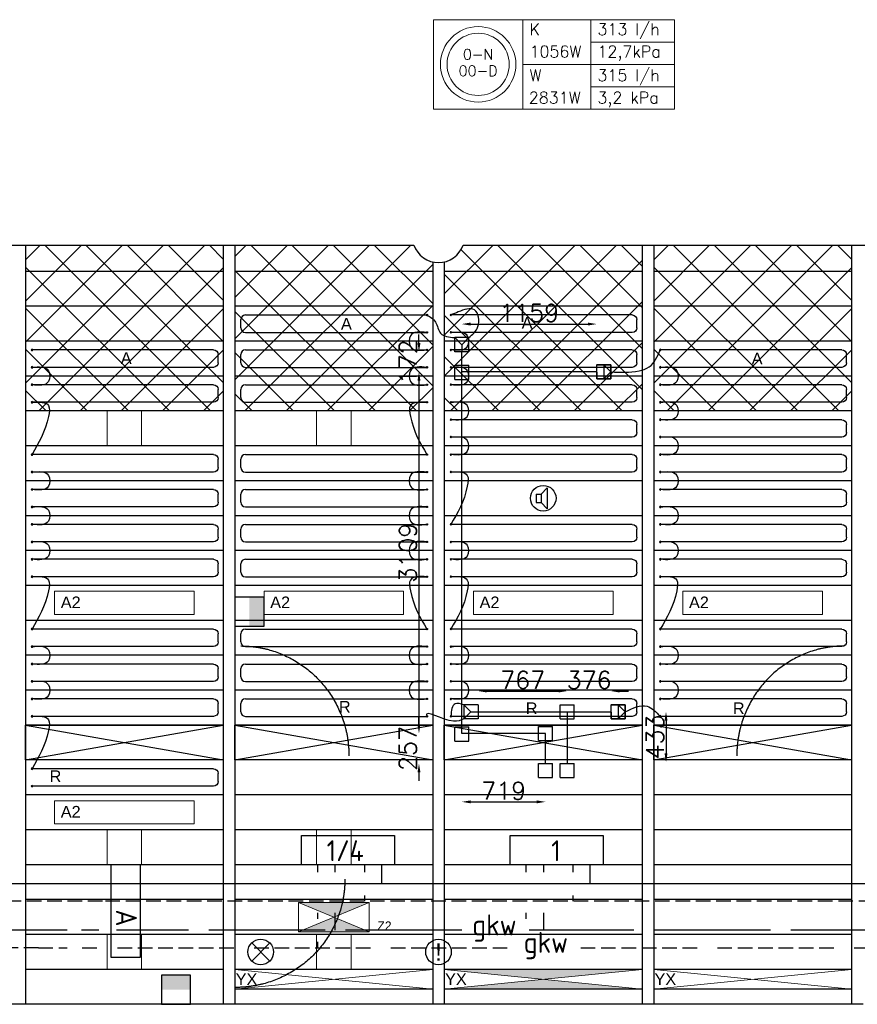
# Model space of a CAD drawing. Extents: x 7383 to 741080, y -570072 to -203000.
# Tile 34 of 45: x 533494 to 540694, y -250480 to -242017. Entities that reach past the tile are written whole.
import ezdxf
from ezdxf.enums import TextEntityAlignment as Align

# ---------------------------------------------------------------- set-up
doc = ezdxf.new("R2010")
doc.units = 0
doc.header["$LTSCALE"] = 25
for name, pattern in [('2322105', [47, 40, -7]), ('2322106', [47, 5, -2, 5, -2, 5, -2, 5, -2, 5, -2, 5, -7]), ('2322107', [2000, 1000, 1000]), ('2322108', [7, 5, -2]), ('HIDDEN', [0.375, 0.25, -0.125])]:
    doc.linetypes.add(name, pattern=pattern)
doc.layers.get('0').update_dxf_attribs({"linetype": 'CONTINUOUS'})
doc.layers.get('DEFPOINTS').update_dxf_attribs({"linetype": 'CONTINUOUS'})
for name, color, linetype in [('000Vermogens2', 7, 'CONTINUOUS'), ('60', 7, 'CONTINUOUS'), ('KP-bandraster', 5, 'CONTINUOUS'), ('KP-koppelingen', 6, 'CONTINUOUS'), ('KP-leidingen(aanvoer)', 5, 'CONTINUOUS'), ('KP-leidingen(retour)', 1, 'CONTINUOUS'), ('KP-Lucht aanvoer', 6, 'CONTINUOUS'), ('KP-maatvoering', 7, 'CONTINUOUS'), ('KP-Melders', 3, 'CONTINUOUS'), ('KP-Onderlegger CV  GKW', 3, 'CONTINUOUS'), ('KP-Oppervlak', 3, 'CONTINUOUS'), ('KP-panelen', 1, 'CONTINUOUS'), ('KP-registers', 4, 'CONTINUOUS'), ('KP-slangen', 7, 'CONTINUOUS'), ('KP-tekst', 7, 'CONTINUOUS'), ('SYM-W', 7, 'CONTINUOUS'), ('Thermostaat', 160, 'CONTINUOUS'), ('WL5501--', 130, 'CONTINUOUS'), ('WL5501--_GKW-A', 4, 'CONTINUOUS'), ('WL5502--', 130, 'CONTINUOUS'), ('WL5502--_GKW-R', 4, 'HIDDEN'), ('WL561---_AANVOER', 10, 'CONTINUOUS'), ('WL561---_RETOUR', 10, 'CONTINUOUS')]:
    doc.layers.add(name, color=color, linetype=linetype)
for name, color, linetype, lineweight in [('KP-Aluminium', 8, 'CONTINUOUS', 18), ('KP-Lucht retour', 3, 'CONTINUOUS', 18), ('KP-Verlichting', 2, 'CONTINUOUS', 18)]:
    doc.layers.add(name, color=color, linetype=linetype, lineweight=lineweight)
doc.styles.add('arial', font='ARIAL.TTF')
doc.styles.add('BURO-018', font='ISO96.shx', dxfattribs={"height": 90})
doc.styles.add('ISO', font='ISO.SHX')
doc.styles.add('VERWOL-1', font='ROMANS.SHX')
doc.dimstyles.new('MARTIN', dxfattribs={"dimscale": 0, "dimtxt": 50, "dimasz": 75, "dimexe": 4, "dimexo": 4, "dimgap": 20, "dimtad": 1, "dimdec": 0, "dimrnd": 0.01, "dimzin": 1, "dimdsep": 46, "dimtxsty": 'VERWOL-1', "dimcen": -25, "dimdle": 1, "dimclrd": 7, "dimclre": 2, "dimclrt": 7, "dimadec": 0, "dimazin": 0, "dimtfac": 1, "dimtdec": 0, "dimtix": 1, "dimtofl": 0, "dimtmove": 0, "dimatfit": 3, "dimldrblk": 'OBLIQUE', "dimfxl": 0, "dimtvp": 33.333333, "dimtolj": 1, "dimtzin": 1, "dimarcsym": 0})

# ---------------------------------------------------------------- blocks, each defined once
blk = doc.blocks.new('SW30485012')
at = {"color": 0, "linetype": 'Continuous'}
for p, q in [((-2.5, 2.5), (-2.5, -2.5)), ((2.5, 2.5), (-2.5, 2.5)), ((2.5, -2.5), (2.5, 2.5)), ((-2.5, -2.5), (2.5, -2.5))]:
    blk.add_line(p, q, dxfattribs=at)
blk.add_solid([(-2.5, 0), (2.5, 0), (-2.5, -2.5), (2.5, -2.5)], dxfattribs=at)
at = {"color": 0, "linetype": 'Continuous', "style": 'BURO-018', "flags": 1}
blk.add_attdef('W_ID', (0, 0), '', height=1.8, dxfattribs=at)
blk = doc.blocks.new('A$C2E2C4AEC')
at = {"layer": '60', "color": 2, "linetype": 'Continuous'}
blk.add_lwpolyline([(11835.9, -5396.9), (11835.9, -6196.9), (11585.9, -6196.9), (11585.9, -5396.9)], close=True, dxfattribs=at)
at = {"layer": 'SYM-W', "color": 2, "linetype": 'Continuous'}
for points in [[(14023, -5400), (13223, -5400), (13223, -5150), (14023, -5150)], [(15815.3, -5400), (15015.3, -5400), (15015.3, -5150), (15815.3, -5150)]]:
    blk.add_lwpolyline(points, close=True, dxfattribs=at)
at = {"layer": 'WL5501--', "linetype": '2322105'}
for p, q in [((13512.5, -5464), (13512.5, -5400)), ((15304.8, -5464), (15304.8, -5400)), ((13512.5, -5964), (13512.5, -5814)), ((15304.8, -5964), (15304.8, -5814)), ((11209, -5964), (10977.2, -5964)), ((11479.6, -5964), (11331.4, -5964)), ((14600.6, -5964), (11630.9, -5964)), ((18429.5, -5964), (15180.6, -5964))]:
    blk.add_line(p, q, dxfattribs=at)
at = {"layer": 'WL5502--', "linetype": '2322106'}
for p, q in [((13362.5, -5464), (13362.5, -5400)), ((15154.8, -5464), (15154.8, -5400)), ((13362.5, -5864), (13362.5, -5814)), ((15154.8, -5864), (15154.8, -5814)), ((13362.5, -6114), (13362.5, -6064)), ((15154.8, -6114), (15154.8, -6064)), ((10961.1, -6114), (11209, -6114)), ((11337.9, -6114), (11473.1, -6114)), ((11640.6, -6114), (15042.7, -6114)), ((15622.7, -6114), (18900.1, -6114))]:
    blk.add_line(p, q, dxfattribs=at)
at = {"layer": 'WL561---_AANVOER', "linetype": '2322107'}
for p, q in [((13912.5, -5564), (13912.5, -5400)), ((15704.8, -5564), (15704.8, -5400)), ((17700.3, -5564), (11263.2, -5564)), ((28986.9, -5564), (17606.4, -5564))]:
    blk.add_line(p, q, dxfattribs=at)
at = {"layer": 'WL561---_RETOUR', "linetype": '2322108'}
for p, q in [((13762.5, -5400), (13762.5, -5464)), ((15554.8, -5400), (15554.8, -5464)), ((13762.5, -5664), (13762.5, -5714)), ((15554.8, -5664), (15554.8, -5714)), ((28986.9, -5714), (11511.6, -5714))]:
    blk.add_line(p, q, dxfattribs=at)
at = {"layer": 'Thermostaat', "xscale": 50, "yscale": 50, "zscale": 50}
for p, rotation in [((12775.1, -3225), 89.99999999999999), ((12143.7, -6475), 180)]:
    blk.add_blockref('SW30485012', p, dxfattribs=dict(at, rotation=rotation))
at = {"layer": '60', "color": 1, "linetype": 'Continuous', "style": 'ISO'}
for s, p in [('1/4', (13439, -5369.7)), ('1', (15368.9, -5369.7))]:
    blk.add_text(s, height=180, dxfattribs=at).set_placement(p)
at = {"layer": 'WL5501--_GKW-A', "color": 7, "linetype": 'Continuous', "style": 'ISO'}
blk.add_text('A', height=180, rotation=270, dxfattribs=at).set_placement((11627.5, -5784.9))
at = {"layer": 'WL5501--_GKW-A', "color": 1, "style": 'ISO'}
blk.add_text('gkw', height=180, dxfattribs=at).set_placement((14690.6, -6007.8))
at = {"layer": 'WL5502--_GKW-R', "color": 1, "style": 'ISO'}
blk.add_text('gkw', height=180, dxfattribs=at).set_placement((15132.7, -6157.8))
blk = doc.blocks.new('Register A')
at = {"layer": 'KP-registers', "linetype": 'Continuous'}
for p, q in [((50, 115), (50, 185)), ((90, 225), (1644, 225)), ((90, 75), (1644, 75))]:
    blk.add_line(p, q, dxfattribs=at)
for centre in [(1650, 225), (1650, 75)]:
    blk.add_circle(centre, 6, dxfattribs=at)
for centre, start, end in [((90, 185), 90, 180), ((90, 115), 180, 270)]:
    blk.add_arc(centre, 40, start, end, dxfattribs=at)
blk = doc.blocks.new('*D1768')
at = {"layer": 'DEFPOINTS', "color": 0, "linetype": 'Continuous', "transparency": 16777216}
for p in [(537294.4, -244871.4), (536926.2, -245043.8), (537294.4, -245043.8)]:
    blk.add_point(p, dxfattribs=at)
at = {"layer": 'KP-maatvoering', "color": 7, "linetype": 'Continuous', "lineweight": -2, "transparency": 16777216}
for p, q in [((536926.2, -244796.4), (536926.2, -244721.4)), ((536926.2, -245118.8), (536926.2, -245193.8))]:
    blk.add_line(p, q, dxfattribs=at)
at = {"layer": 'KP-maatvoering', "color": 7, "linetype": 'Continuous', "transparency": 16777216}
for points in [[(536913.7, -244796.4), (536938.7, -244796.4), (536926.2, -244871.4)], [(536913.7, -245118.8), (536938.7, -245118.8), (536926.2, -245043.8)]]:
    blk.add_solid(points, dxfattribs=at)
at = {"layer": 'KP-maatvoering', "color": 7, "linetype": 'Continuous', "transparency": 16777216, "insert": (536831.2, -244957.6), "char_height": 150, "attachment_point": 5, "rotation": 90, "style": 'VERWOL-1'}
blk.add_mtext('\\A1;172', dxfattribs=at)
blk = doc.blocks.new('_OBLIQUE')
at = {"color": 0, "linetype": 'ByBlock'}
blk.add_line((-0.5, -0.5), (0.5, 0.5), dxfattribs=at)
blk = doc.blocks.new('*D1769')
at = {"layer": 'DEFPOINTS', "color": 0, "linetype": 'Continuous', "transparency": 16777216}
for p in [(537294.4, -245043.8), (536926.2, -248152.9), (537294.4, -248152.9)]:
    blk.add_point(p, dxfattribs=at)
at = {"layer": 'KP-maatvoering', "color": 7, "linetype": 'Continuous', "lineweight": -2, "transparency": 16777216}
blk.add_line((536926.2, -245118.8), (536926.2, -248077.9), dxfattribs=at)
at = {"layer": 'KP-maatvoering', "color": 7, "linetype": 'Continuous', "transparency": 16777216}
for points in [[(536913.7, -245118.8), (536938.7, -245118.8), (536926.2, -245043.8)], [(536913.7, -248077.9), (536938.7, -248077.9), (536926.2, -248152.9)]]:
    blk.add_solid(points, dxfattribs=at)
at = {"layer": 'KP-maatvoering', "color": 7, "linetype": 'Continuous', "transparency": 16777216, "insert": (536831.2, -246598.3), "char_height": 150, "attachment_point": 5, "rotation": 90, "style": 'VERWOL-1'}
blk.add_mtext('\\A1;3109', dxfattribs=at)
blk = doc.blocks.new('*D1770')
at = {"layer": 'DEFPOINTS', "color": 0, "linetype": 'Continuous', "transparency": 16777216}
for p in [(538013.6, -248152.9), (536926.2, -248409.7), (538013.6, -248409.7)]:
    blk.add_point(p, dxfattribs=at)
at = {"layer": 'KP-maatvoering', "color": 7, "linetype": 'Continuous', "lineweight": -2, "transparency": 16777216}
for p, q in [((536926.2, -248077.9), (536926.2, -248002.9)), ((536926.2, -248484.7), (536926.2, -248559.7))]:
    blk.add_line(p, q, dxfattribs=at)
at = {"layer": 'KP-maatvoering', "color": 7, "linetype": 'Continuous', "transparency": 16777216}
for points in [[(536913.7, -248077.9), (536938.7, -248077.9), (536926.2, -248152.9)], [(536913.7, -248484.7), (536938.7, -248484.7), (536926.2, -248409.7)]]:
    blk.add_solid(points, dxfattribs=at)
at = {"layer": 'KP-maatvoering', "color": 7, "linetype": 'Continuous', "transparency": 16777216, "insert": (536831.2, -248281.3), "char_height": 150, "attachment_point": 5, "rotation": 90, "style": 'VERWOL-1'}
blk.add_mtext('\\A1;257', dxfattribs=at)
blk = doc.blocks.new('*D1771')
at = {"layer": 'DEFPOINTS', "color": 0, "linetype": 'Continuous', "transparency": 16777216}
for p in [(538453.8, -244633), (537294.4, -245043.8), (538453.8, -245043.8)]:
    blk.add_point(p, dxfattribs=at)
at = {"layer": 'KP-maatvoering', "color": 7, "linetype": 'Continuous', "lineweight": -2, "transparency": 16777216}
blk.add_line((537369.4, -244633), (538378.8, -244633), dxfattribs=at)
at = {"layer": 'KP-maatvoering', "color": 7, "linetype": 'Continuous', "transparency": 16777216}
for points in [[(537369.4, -244620.5), (537369.4, -244645.5), (537294.4, -244633)], [(538378.8, -244620.5), (538378.8, -244645.5), (538453.8, -244633)]]:
    blk.add_solid(points, dxfattribs=at)
at = {"layer": 'KP-maatvoering', "color": 7, "linetype": 'Continuous', "transparency": 16777216, "insert": (537874.1, -244538), "char_height": 150, "attachment_point": 5, "style": 'VERWOL-1'}
blk.add_mtext('\\A1;1159', dxfattribs=at)
blk = doc.blocks.new('*D1772')
at = {"layer": 'DEFPOINTS', "color": 0, "linetype": 'Continuous', "transparency": 16777216}
for p in [(537294.4, -248152.9), (538013.6, -248152.9), (538013.6, -248739.9)]:
    blk.add_point(p, dxfattribs=at)
at = {"layer": 'KP-maatvoering', "color": 7, "linetype": 'Continuous', "lineweight": -2, "transparency": 16777216}
blk.add_line((537369.4, -248739.9), (537938.6, -248739.9), dxfattribs=at)
at = {"layer": 'KP-maatvoering', "color": 7, "linetype": 'Continuous', "transparency": 16777216}
for points in [[(537369.4, -248727.4), (537369.4, -248752.4), (537294.4, -248739.9)], [(537938.6, -248727.4), (537938.6, -248752.4), (538013.6, -248739.9)]]:
    blk.add_solid(points, dxfattribs=at)
at = {"layer": 'KP-maatvoering', "color": 7, "linetype": 'Continuous', "transparency": 16777216, "insert": (537654, -248644.9), "char_height": 150, "attachment_point": 5, "style": 'VERWOL-1'}
blk.add_mtext('\\A1;719', dxfattribs=at)
blk = doc.blocks.new('*D1773')
at = {"layer": 'DEFPOINTS', "color": 0, "linetype": 'Continuous', "transparency": 16777216}
for p in [(538200.8, -247787.3), (537434.2, -247965.7), (538200.8, -247965.7)]:
    blk.add_point(p, dxfattribs=at)
at = {"layer": 'KP-maatvoering', "color": 7, "linetype": 'Continuous', "lineweight": -2, "transparency": 16777216}
blk.add_line((537509.2, -247787.3), (538125.8, -247787.3), dxfattribs=at)
at = {"layer": 'KP-maatvoering', "color": 7, "linetype": 'Continuous', "transparency": 16777216}
for points in [[(537509.2, -247774.8), (537509.2, -247799.8), (537434.2, -247787.3)], [(538125.8, -247774.8), (538125.8, -247799.8), (538200.8, -247787.3)]]:
    blk.add_solid(points, dxfattribs=at)
at = {"layer": 'KP-maatvoering', "color": 7, "linetype": 'Continuous', "transparency": 16777216, "insert": (537817.5, -247692.3), "char_height": 150, "attachment_point": 5, "style": 'VERWOL-1'}
blk.add_mtext('\\A1;767', dxfattribs=at)
blk = doc.blocks.new('*D1774')
at = {"layer": 'DEFPOINTS', "color": 0, "linetype": 'Continuous', "transparency": 16777216}
for p in [(538577, -247787.3), (538200.8, -247965.7), (538577, -247965.7)]:
    blk.add_point(p, dxfattribs=at)
at = {"layer": 'KP-maatvoering', "color": 7, "linetype": 'Continuous', "lineweight": -2, "transparency": 16777216}
for p, q in [((538125.8, -247787.3), (538050.8, -247787.3)), ((538652, -247787.3), (538727, -247787.3))]:
    blk.add_line(p, q, dxfattribs=at)
at = {"layer": 'KP-maatvoering', "color": 7, "linetype": 'Continuous', "transparency": 16777216}
for points in [[(538125.8, -247774.8), (538125.8, -247799.8), (538200.8, -247787.3)], [(538652, -247774.8), (538652, -247799.8), (538577, -247787.3)]]:
    blk.add_solid(points, dxfattribs=at)
at = {"layer": 'KP-maatvoering', "color": 7, "linetype": 'Continuous', "transparency": 16777216, "insert": (538388.9, -247692.3), "char_height": 150, "attachment_point": 5, "style": 'VERWOL-1'}
blk.add_mtext('\\A1;376', dxfattribs=at)
blk = doc.blocks.new('*D1775')
at = {"layer": 'DEFPOINTS', "color": 0, "linetype": 'Continuous', "transparency": 16777216}
for p in [(538200.8, -247965.7), (538200.8, -248398.7), (539049.7, -248398.7)]:
    blk.add_point(p, dxfattribs=at)
at = {"layer": 'KP-maatvoering', "color": 7, "linetype": 'Continuous', "lineweight": -2, "transparency": 16777216}
blk.add_line((539049.7, -248040.7), (539049.7, -248323.7), dxfattribs=at)
at = {"layer": 'KP-maatvoering', "color": 7, "linetype": 'Continuous', "transparency": 16777216}
for points in [[(539037.2, -248040.7), (539062.2, -248040.7), (539049.7, -247965.7)], [(539037.2, -248323.7), (539062.2, -248323.7), (539049.7, -248398.7)]]:
    blk.add_solid(points, dxfattribs=at)
at = {"layer": 'KP-maatvoering', "color": 7, "linetype": 'Continuous', "transparency": 16777216, "insert": (538954.7, -248182.2), "char_height": 150, "attachment_point": 5, "rotation": 90, "style": 'VERWOL-1'}
blk.add_mtext('\\A1;433', dxfattribs=at)

msp = doc.modelspace()

# ---------------------------------------------------------------- hatches: boundary and pattern name
at = {"layer": 'KP-Aluminium', "linetype": 'Continuous'}
h = msp.add_hatch(dxfattribs=at)
h.set_pattern_fill('ANSI37', color=256, scale=2000)
h.set_pattern_definition([(45, (26871.48, 12214.05), (-176.7767, 176.7767), []), (135, (26871.48, 12214.05), (-176.7767, -176.7767), [])])
h.paths.add_polyline_path([(535244.2, -245080), (533544.2, -245080), (533544.2, -245380), (535244.2, -245380)])
h.paths.add_polyline_path([(535244.2, -244780), (533544.2, -244780), (533544.2, -245080), (535244.2, -245080)])
h.paths.add_polyline_path([(535244.2, -244480), (533544.2, -244480), (533544.2, -244780), (535244.2, -244780)])
h.paths.add_polyline_path([(535244.2, -244180), (533544.2, -244180), (533544.2, -244480), (535244.2, -244480)])
h.paths.add_polyline_path([(535244.2, -243955), (533544.2, -243955), (533544.2, -244180), (535244.2, -244180)])
h = msp.add_hatch(dxfattribs=at)
h.set_pattern_fill('ANSI37', color=256, scale=2000)
h.set_pattern_definition([(45, (86271.48, 12214.1), (-176.7767, 176.7767), []), (135, (86271.48, 12214.1), (-176.7767, -176.7767), [])])
h.paths.add_polyline_path([(537044.2, -245080), (535344.2, -245080), (535344.2, -245380), (537044.2, -245380)])
h.paths.add_polyline_path([(537044.2, -244780), (535344.2, -244780), (535344.2, -245080), (537044.2, -245080)])
h.paths.add_polyline_path([(537044.2, -244480), (535344.2, -244480), (535344.2, -244780), (537044.2, -244780)])
h.paths.add_polyline_path([(537044.2, -244180), (535344.2, -244180), (535344.2, -244480), (537044.2, -244480)])
h.paths.add_polyline_path([(536882.1, -243955), (535344.2, -243955), (535344.2, -244180), (537044.2, -244180), (537044.2, -244099.3, -0.257171)])
h.paths.add_polyline_path([(538844.2, -245080), (537144.2, -245080), (537144.2, -245380), (538844.2, -245380)])
h.paths.add_polyline_path([(538844.2, -244780), (537144.2, -244780), (537144.2, -245080), (538844.2, -245080)])
h.paths.add_polyline_path([(538844.2, -244480), (537144.2, -244480), (537144.2, -244780), (538844.2, -244780)])
h.paths.add_polyline_path([(538844.2, -244180), (537144.2, -244180), (537144.2, -244480), (538844.2, -244480)])
h.paths.add_polyline_path([(538844.2, -243955), (537306.4, -243955, -0.257171), (537144.2, -244099.3), (537144.2, -244180), (538844.2, -244180)])
h = msp.add_hatch(dxfattribs=at)
h.set_pattern_fill('ANSI37', color=256, scale=2000)
h.set_pattern_definition([(45, (32271.48, 12214.05), (-176.7767, 176.7767), []), (135, (32271.48, 12214.05), (-176.7767, -176.7767), [])])
h.paths.add_polyline_path([(540644.2, -245080), (538944.2, -245080), (538944.2, -245380), (540644.2, -245380)])
h.paths.add_polyline_path([(540644.2, -244780), (538944.2, -244780), (538944.2, -245080), (540644.2, -245080)])
h.paths.add_polyline_path([(540644.2, -244480), (538944.2, -244480), (538944.2, -244780), (540644.2, -244780)])
h.paths.add_polyline_path([(540644.2, -244180), (538944.2, -244180), (538944.2, -244480), (540644.2, -244480)])
h.paths.add_polyline_path([(540644.2, -243955), (538944.2, -243955), (538944.2, -244180), (540644.2, -244180)])
at = {"layer": 'KP-Verlichting', "linetype": 'Continuous'}
h = msp.add_hatch(color=256, dxfattribs=at)
h.paths.add_polyline_path([(535889.5, -249604.3), (536194.2, -249730), (536498.9, -249604.3)])
h.paths.add_polyline_path([(536498.9, -249855.7), (536194.2, -249730), (535889.5, -249855.7)])
h = msp.add_hatch(color=256, dxfattribs=at)
h.dxf.hatch_style = 1
h.paths.add_polyline_path([(538844.2, -250180), (537144.2, -250180), (537994.2, -250265)])
h.paths.add_polyline_path([(537994.2, -250265), (537144.2, -250350), (538844.2, -250350)])
h.paths.add_polyline_path([(538538.5, -250393.4), (538984.7, -250393.4), (538984.7, -250091.8), (538538.5, -250091.8)], flags=9)
h = msp.add_hatch(color=256, dxfattribs=at)
h.dxf.hatch_style = 1
h.paths.add_polyline_path([(537994.2, -250265), (537144.2, -250350), (538844.2, -250350)])
h.paths.add_polyline_path([(538844.2, -250180), (537144.2, -250180), (537994.2, -250265)])
h.paths.add_polyline_path([(538538.5, -250393.4), (538984.7, -250393.4), (538984.7, -250091.8), (538538.5, -250091.8)], flags=9)
h = msp.add_hatch(color=256, dxfattribs=at)
h.dxf.hatch_style = 1
h.paths.add_polyline_path([(537144.2, -250180), (537994.2, -250265), (538844.2, -250180)])
h.paths.add_polyline_path([(538844.2, -250350), (537994.2, -250265), (537144.2, -250350)])

# ---------------------------------------------------------------- linework, layer by layer
at = {"layer": '', "linetype": 'ByBlock'}
for points in [[(535394.3, -247400.1), (535643.5, -247400.1), (536075.1, -247653.3), (536324.3, -248091.9), (536324.3, -248345.1)], [(535394.3, -247400.1), (535643.5, -247400.1), (536075.1, -247653.3), (536324.3, -248091.9), (536324.3, -248345.1)], [(540588.3, -247400.1), (540339.1, -247400.1), (539907.5, -247653.3), (539658.3, -248091.9), (539658.3, -248345.1)], [(540588.3, -247400.1), (540339.1, -247400.1), (539907.5, -247653.3), (539658.3, -248091.9), (539658.3, -248345.1)], [(536289.3, -249405), (536289.3, -249654.2), (536036.1, -250085.8), (535597.5, -250335), (535344.3, -250335)], [(536289.3, -249405), (536289.3, -249654.2), (536036.1, -250085.8), (535597.5, -250335), (535344.3, -250335)]]:
    msp.add_open_spline(points, degree=2, dxfattribs=at)
at = {"layer": '000Vermogens2', "linetype": 'Continuous', "lineweight": 0}
for p, q in [((537051, -242016.8), (537051, -242784.7)), ((537051, -242016.8), (539123.9, -242016.8)), ((537818.9, -242016.8), (537818.9, -242784.7)), ((538404.2, -242400.7), (538404.2, -242016.8)), ((539123.9, -242016.8), (539123.9, -242784.7)), ((538404.2, -242208.8), (539123.9, -242208.8)), ((537818.9, -242400.7), (539123.9, -242400.7)), ((538404.2, -242400.7), (538404.2, -242784.7)), ((538404.2, -242592.7), (539123.9, -242592.7)), ((537051, -242784.7), (539123.9, -242784.7))]:
    msp.add_line(p, q, dxfattribs=at)
for radius in [324.2, 267.6]:
    msp.add_circle((537435, -242400.7), radius, dxfattribs=at)
at = {"layer": 'KP-bandraster', "linetype": 'Continuous'}
for p, q in [((533544.2, -243955), (533544.2, -250480)), ((535244.2, -243955), (535244.2, -250480)), ((535344.2, -243955), (535344.2, -250480)), ((538844.2, -243955), (538844.2, -250480)), ((538944.2, -243955), (538944.2, -250480)), ((540644.2, -243955), (540644.2, -250480)), ((537044.2, -244099.4), (537044.2, -250480)), ((537144.2, -244099.4), (537144.2, -250480))]:
    msp.add_line(p, q, dxfattribs=at)
msp.add_arc((537094.2, -243880), 225, 199.47122, 340.52776, dxfattribs=at)
at = {"layer": 'KP-koppelingen', "linetype": 'Continuous'}
for p, q in [((537233.6, -244871.4), (537233.7, -244749.7)), ((537355.3, -244749.8), (537233.7, -244749.7)), ((537233.7, -244749.7), (537294.5, -244810.6)), ((537294.5, -244810.6), (537355.3, -244749.8)), ((537355.3, -244871.4), (537355.3, -244749.8)), ((537294.5, -244810.6), (537294.4, -244871.4)), ((537355.3, -244871.4), (537233.6, -244871.4)), ((537233.6, -245108.1), (537233.6, -244986.5)), ((537233.6, -244986.5), (537355.3, -244986.5)), ((537355.2, -245108.2), (537355.3, -244986.5)), ((538453.7, -244983), (538575.4, -244982.9)), ((538453.7, -244983), (538453.8, -245104.6)), ((538575.4, -244982.9), (538453.8, -244983)), ((538453.8, -245104.6), (538453.8, -244983)), ((538514.6, -244982.9), (538514.7, -245104.5)), ((538575.4, -245043.7), (538514.6, -244982.9)), ((538575.4, -245104.6), (538575.4, -244982.9)), ((538575.4, -244982.9), (538575.5, -245104.5)), ((538514.7, -245104.5), (538575.4, -245043.7)), ((537233.6, -245108.1), (537355.2, -245108.2)), ((538453.8, -245104.6), (538575.5, -245104.5)), ((538575.4, -245104.6), (538453.8, -245104.6)), ((537312.6, -247904.7), (537312.5, -248026.4)), ((537312.5, -248026.4), (537373.4, -247965.6)), ((537434.2, -247904.8), (537312.6, -247904.7)), ((537373.4, -247965.6), (537312.6, -247904.7)), ((537373.4, -247965.6), (537434.2, -247965.7)), ((537434.2, -247904.8), (537434.1, -248026.5)), ((538140, -248026.5), (538140, -247904.8)), ((538140, -247904.8), (538261.6, -247904.8)), ((538261.6, -248026.5), (538261.6, -247904.8)), ((538576.9, -247904.8), (538698.6, -247904.7)), ((538576.9, -247904.8), (538577, -248026.5)), ((538698.6, -247904.8), (538577, -247904.8)), ((538577, -248026.5), (538577, -247904.8)), ((538637.7, -247904.8), (538637.8, -248026.4)), ((538698.6, -247965.6), (538637.7, -247904.8)), ((538637.8, -248026.4), (538698.6, -247965.6)), ((538698.6, -247904.7), (538698.7, -248026.4)), ((538698.6, -248026.5), (538698.6, -247904.8)), ((537434.1, -248026.5), (537312.5, -248026.4)), ((538140, -248026.5), (538261.6, -248026.5)), ((538577, -248026.5), (538698.7, -248026.4)), ((538698.6, -248026.5), (538577, -248026.5)), ((537233.6, -248217.2), (537233.6, -248095.6)), ((537233.6, -248095.6), (537355.3, -248095.6)), ((537355.2, -248217.2), (537355.3, -248095.6)), ((537952.8, -248213.7), (537952.8, -248092)), ((537952.8, -248092), (538074.4, -248092)), ((538074.4, -248213.7), (538074.4, -248092)), ((537233.6, -248217.2), (537355.2, -248217.2)), ((537952.8, -248213.7), (538074.4, -248213.7)), ((537952.7, -248531.3), (537952.8, -248409.7)), ((537952.8, -248409.7), (538074.4, -248409.7)), ((538074.4, -248531.3), (538074.4, -248409.7)), ((538139.9, -248531.3), (538140, -248409.7)), ((538140, -248409.7), (538261.6, -248409.7)), ((538261.6, -248531.3), (538261.6, -248409.7)), ((537952.7, -248531.3), (538074.4, -248531.3)), ((538139.9, -248531.3), (538261.6, -248531.3))]:
    msp.add_line(p, q, dxfattribs=at)
at = {"layer": 'KP-leidingen(aanvoer)', "linetype": 'Continuous'}
for p, q in [((537294.4, -248152.9), (537294.4, -244871.4)), ((538453.8, -245043.8), (537294.4, -245043.8)), ((538013.6, -248152.9), (537294.4, -248152.9)), ((538013.6, -248409.7), (538013.6, -248152.9))]:
    msp.add_line(p, q, dxfattribs=at)
at = {"layer": 'KP-leidingen(retour)', "linetype": 'Continuous'}
for p, q in [((537434.2, -247965.7), (538577, -247965.7)), ((538200.8, -247965.7), (538200.8, -248409.7))]:
    msp.add_line(p, q, dxfattribs=at)
at = {"layer": 'KP-Lucht aanvoer', "linetype": 'Continuous'}
for p, q in [((533544.2, -248080), (535244.2, -248080)), ((533544.2, -248380), (533544.2, -248080)), ((533544.2, -248080), (535244.2, -248380)), ((533544.2, -248380), (535244.2, -248080)), ((535244.2, -248080), (535244.2, -248380)), ((535344.2, -248080), (537044.2, -248080)), ((535344.2, -248380), (535344.2, -248080)), ((535344.2, -248080), (537044.2, -248380)), ((535344.2, -248380), (537044.2, -248080)), ((537044.2, -248080), (537044.2, -248380)), ((537144.2, -248080), (538844.2, -248080)), ((537144.2, -248380), (537144.2, -248080)), ((537144.2, -248080), (538844.2, -248380)), ((537144.2, -248380), (538844.2, -248080)), ((538844.2, -248080), (538844.2, -248380)), ((538944.2, -248080), (540644.2, -248080)), ((538944.2, -248380), (538944.2, -248080)), ((538944.2, -248080), (540644.2, -248380)), ((538944.2, -248380), (540644.2, -248080)), ((540644.2, -248080), (540644.2, -248380)), ((535244.2, -248380), (533544.2, -248380)), ((537044.2, -248380), (535344.2, -248380)), ((538844.2, -248380), (537144.2, -248380)), ((540644.2, -248380), (538944.2, -248380))]:
    msp.add_line(p, q, dxfattribs=at)
at = {"layer": 'KP-Lucht retour', "linetype": 'Continuous'}
for p, q in [((534246.4, -245380), (534246.1, -245680)), ((534542.3, -245380), (534246.4, -245380)), ((534542.6, -245680), (534542.3, -245380)), ((536046.4, -245380), (536046.1, -245680)), ((536342.3, -245380), (536046.4, -245380)), ((536342.6, -245680), (536342.3, -245380)), ((534246.1, -245680), (534474.1, -245680)), ((534474.1, -245680), (534542.6, -245680)), ((536046.1, -245680), (536274.1, -245680)), ((536274.1, -245680), (536342.6, -245680)), ((534246.4, -248980), (534246.1, -249280)), ((534542.3, -248980), (534246.4, -248980)), ((534542.6, -249280), (534542.3, -248980)), ((536046.4, -248980), (536046.1, -249280)), ((536342.3, -248980), (536046.4, -248980)), ((536342.6, -249280), (536342.3, -248980)), ((534246.1, -249280), (534474.1, -249280)), ((534474.1, -249280), (534542.6, -249280)), ((536046.1, -249280), (536274.1, -249280)), ((536274.1, -249280), (536342.6, -249280)), ((534246.4, -249880), (534246.1, -250180)), ((534542.3, -249880), (534246.4, -249880)), ((534542.6, -250180), (534542.3, -249880)), ((536046.4, -249880), (536046.1, -250180)), ((536342.3, -249880), (536046.4, -249880)), ((536342.6, -250180), (536342.3, -249880)), ((534246.1, -250180), (534474.1, -250180)), ((534474.1, -250180), (534542.6, -250180)), ((536046.1, -250180), (536274.1, -250180)), ((536274.1, -250180), (536342.6, -250180))]:
    msp.add_line(p, q, dxfattribs=at)
at = {"layer": 'KP-Melders', "linetype": 'Continuous'}
for p, q in [((537934.3, -246095.6), (537977.4, -246095.6)), ((537934.3, -246095.6), (537934.3, -246165.6)), ((537977.4, -246095.6), (538029.4, -246040.2)), ((537977.4, -246095.6), (537977.4, -246165.6)), ((538029.4, -246040.2), (538029.4, -246220.9)), ((537934.3, -246165.6), (537977.4, -246165.6)), ((537934.3, -246165.6), (537977.4, -246165.6)), ((537977.4, -246165.6), (538029.4, -246220.9)), ((535488.5, -250107.8), (535644, -249952.2)), ((535488.5, -249952.2), (535644, -250107.8))]:
    msp.add_line(p, q, dxfattribs=at)
for centre in [(537994.2, -246130), (535566.2, -250030), (537094.2, -250030)]:
    msp.add_circle(centre, 110, dxfattribs=at)
at = {"layer": 'KP-Oppervlak', "linetype": 'Continuous'}
for p, q in [((530106.4, -243955), (536882.1, -243955)), ((537306.4, -243955), (544082.1, -243955)), ((540744.2, -250480), (529844.2, -250480))]:
    msp.add_line(p, q, dxfattribs=at)
at = {"layer": 'KP-panelen', "linetype": 'Continuous'}
for p, q in [((535244.2, -244180), (533544.2, -244180)), ((537044.2, -244180), (535344.2, -244180)), ((538844.2, -244180), (537144.2, -244180)), ((540644.2, -244180), (538944.2, -244180)), ((535244.2, -244480), (533544.2, -244480)), ((537044.2, -244480), (535344.2, -244480)), ((538844.2, -244480), (537144.2, -244480)), ((540644.2, -244480), (538944.2, -244480)), ((535244.2, -244780), (533544.2, -244780)), ((537044.2, -244780), (535344.2, -244780)), ((538844.2, -244780), (537144.2, -244780)), ((540644.2, -244780), (538944.2, -244780)), ((535244.2, -245080), (533544.2, -245080)), ((537044.2, -245080), (535344.2, -245080)), ((538844.2, -245080), (537144.2, -245080)), ((540644.2, -245080), (538944.2, -245080)), ((535244.2, -245380), (533544.2, -245380)), ((537044.2, -245380), (535344.2, -245380)), ((538844.2, -245380), (537144.2, -245380)), ((540644.2, -245380), (538944.2, -245380)), ((535244.2, -245680), (533544.2, -245680)), ((537044.2, -245680), (535344.2, -245680)), ((538844.2, -245680), (537144.2, -245680)), ((540644.2, -245680), (538944.2, -245680)), ((535244.2, -245980), (533544.2, -245980)), ((537044.2, -245980), (535344.2, -245980)), ((538844.2, -245980), (537144.2, -245980)), ((540644.2, -245980), (538944.2, -245980)), ((535244.2, -246280), (533544.2, -246280)), ((537044.2, -246280), (535344.2, -246280)), ((538844.2, -246280), (537144.2, -246280)), ((540644.2, -246280), (538944.2, -246280)), ((535244.2, -246580), (533544.2, -246580)), ((537044.2, -246580), (535344.2, -246580)), ((538844.2, -246580), (537144.2, -246580)), ((540644.2, -246580), (538944.2, -246580)), ((535244.2, -246880), (533544.2, -246880)), ((537044.2, -246880), (535344.2, -246880)), ((538844.2, -246880), (537144.2, -246880)), ((540644.2, -246880), (538944.2, -246880)), ((535244.2, -247180), (533544.2, -247180)), ((537044.2, -247180), (535344.2, -247180)), ((538844.2, -247180), (537144.2, -247180)), ((540644.2, -247180), (538944.2, -247180)), ((535244.2, -247480), (533544.2, -247480)), ((537044.2, -247480), (535344.2, -247480)), ((538844.2, -247480), (537144.2, -247480)), ((540644.2, -247480), (538944.2, -247480)), ((535244.2, -247780), (533544.2, -247780)), ((537044.2, -247780), (535344.2, -247780)), ((538844.2, -247780), (537144.2, -247780)), ((540644.2, -247780), (538944.2, -247780)), ((535244.2, -248080), (533544.2, -248080)), ((535244.2, -248080), (533544.2, -248080)), ((537044.2, -248080), (535344.2, -248080)), ((537044.2, -248080), (535344.2, -248080)), ((538844.2, -248080), (537144.2, -248080)), ((538844.2, -248080), (537144.2, -248080)), ((540644.2, -248080), (538944.2, -248080)), ((540644.2, -248080), (538944.2, -248080)), ((535244.2, -248380), (533544.2, -248380)), ((535244.2, -248380), (533544.2, -248380)), ((537044.2, -248380), (535344.2, -248380)), ((537044.2, -248380), (535344.2, -248380)), ((538844.2, -248380), (537144.2, -248380)), ((538844.2, -248380), (537144.2, -248380)), ((540644.2, -248380), (538944.2, -248380)), ((540644.2, -248380), (538944.2, -248380)), ((535244.2, -248680), (533544.2, -248680)), ((537044.2, -248680), (535344.2, -248680)), ((538844.2, -248680), (537144.2, -248680)), ((540644.2, -248680), (538944.2, -248680)), ((535244.2, -248980), (533544.2, -248980)), ((537044.2, -248980), (535344.2, -248980)), ((538844.2, -248980), (537144.2, -248980)), ((540644.2, -248980), (538944.2, -248980)), ((535244.2, -249280), (533544.2, -249280)), ((537044.2, -249280), (535344.2, -249280)), ((538844.2, -249280), (537144.2, -249280)), ((540644.2, -249280), (538944.2, -249280)), ((535244.2, -249580), (533544.2, -249580)), ((537044.2, -249580), (535344.2, -249580)), ((538844.2, -249580), (537144.2, -249580)), ((540644.2, -249580), (538944.2, -249580)), ((535244.2, -249880), (533544.2, -249880)), ((535244.2, -249880), (533544.2, -249880)), ((537044.2, -249880), (535344.2, -249880)), ((537044.2, -249880), (535344.2, -249880)), ((538844.2, -249880), (537144.2, -249880)), ((538844.2, -249880), (537144.2, -249880)), ((540644.2, -249880), (538944.2, -249880)), ((540644.2, -249880), (538944.2, -249880)), ((535244.2, -250180), (533544.2, -250180)), ((535244.2, -250180), (533544.2, -250180)), ((535244.2, -250180), (533544.2, -250180)), ((537044.2, -250180), (535344.2, -250180)), ((537044.2, -250180), (535344.2, -250180)), ((538844.2, -250180), (537144.2, -250180)), ((538844.2, -250180), (537144.2, -250180)), ((540644.2, -250180), (538944.2, -250180)), ((540644.2, -250180), (538944.2, -250180)), ((540644.2, -250180), (538944.2, -250180)), ((537044.2, -250350), (535344.2, -250350)), ((538844.2, -250350), (537144.2, -250350)), ((540644.2, -250350), (538944.2, -250350)), ((540644.2, -250350), (538944.2, -250350))]:
    msp.add_line(p, q, dxfattribs=at)
at = {"layer": 'KP-slangen', "linetype": 'Continuous'}
for points in [[(537355.3, -244749.8), (537432.9, -244655.2), (537404, -244510.9), (537264.5, -244528.5), (537200.2, -244555)], [(536994.2, -244555), (537068.8, -244616.7), (537112.1, -244711.3), (537233.7, -244749.7)], [(536994.2, -244705), (536852.5, -244733.9), (536852.5, -244826.7), (536994.2, -244855)], [(537200.2, -244705), (537342, -244733.9), (537342, -244826.7), (537200.2, -244855)], [(538575.4, -245043.7), (538817.7, -245035.4), (538904.3, -245001.7), (539000.2, -244855)], [(533600.2, -245005), (533742, -245033.9), (533742, -245126.7), (533600.2, -245155)], [(536994.2, -245005), (536852.5, -245033.9), (536852.5, -245126.7), (536994.2, -245155)], [(537200.2, -245005), (537342, -245033.9), (537342, -245126.7), (537200.2, -245155)], [(539000.2, -245005), (539142, -245033.9), (539142, -245126.7), (539000.2, -245155)], [(533600.2, -245305), (533742, -245333.9), (533742, -245426.7), (533600.2, -245755)], [(536994.2, -245305), (536852.5, -245333.9), (536852.5, -245426.7), (536994.2, -245755)], [(537200.2, -245305), (537342, -245333.9), (537342, -245426.7), (537200.2, -245455)], [(539000.2, -245305), (539142, -245333.9), (539142, -245426.7), (539000.2, -245455)], [(537200.2, -245605), (537342, -245633.9), (537342, -245726.7), (537200.2, -245755)], [(539000.2, -245605), (539142, -245633.9), (539142, -245726.7), (539000.2, -245755)], [(533600.2, -245905), (533742, -245933.9), (533742, -246026.7), (533600.2, -246055)], [(536994.2, -245905), (536852.5, -245933.9), (536852.5, -246026.7), (536994.2, -246055)], [(537200.2, -245905), (537342, -245933.9), (537342, -246026.7), (537200.2, -246355)], [(539000.2, -245905), (539142, -245933.9), (539142, -246026.7), (539000.2, -246055)], [(533600.2, -246205), (533742, -246233.9), (533742, -246326.7), (533600.2, -246355)], [(536994.2, -246205), (536852.5, -246233.9), (536852.5, -246326.7), (536994.2, -246355)], [(539000.2, -246205), (539142, -246233.9), (539142, -246326.7), (539000.2, -246355)], [(533600.2, -246505), (533742, -246533.9), (533742, -246626.7), (533600.2, -246655)], [(536994.2, -246505), (536852.5, -246533.9), (536852.5, -246626.7), (536994.2, -246655)], [(537200.2, -246505), (537342, -246533.9), (537342, -246626.7), (537200.2, -246655)], [(539000.2, -246505), (539142, -246533.9), (539142, -246626.7), (539000.2, -246655)], [(533600.2, -246805), (533742, -246833.9), (533742, -246926.7), (533600.2, -247255)], [(536994.2, -246805), (536852.5, -246833.9), (536852.5, -246926.7), (536994.2, -247255)], [(537200.2, -246805), (537342, -246833.9), (537342, -246926.7), (537200.2, -247255)], [(539000.2, -246805), (539142, -246833.9), (539142, -246926.7), (539000.2, -247255)], [(533600.2, -247405), (533742, -247433.9), (533742, -247526.7), (533600.2, -247555)], [(536994.2, -247405), (536852.5, -247433.9), (536852.5, -247526.7), (536994.2, -247555)], [(537200.2, -247405), (537342, -247433.9), (537342, -247526.7), (537200.2, -247555)], [(539000.2, -247405), (539142, -247433.9), (539142, -247526.7), (539000.2, -247555)], [(533600.2, -247705), (533742, -247733.9), (533742, -247826.7), (533600.2, -247855)], [(536994.2, -247705), (536852.5, -247733.9), (536852.5, -247826.7), (536994.2, -247855)], [(537200.2, -247705), (537342, -247733.9), (537342, -247826.7), (537200.2, -247855)], [(539000.2, -247705), (539142, -247733.9), (539142, -247826.7), (539000.2, -247855)], [(537312.5, -248026.4), (537224.3, -248047.1), (536994.2, -248005), (536996.5, -248010.2)], [(537312.6, -247904.7), (537237.1, -247896.4), (537200.2, -248005)], [(538698.6, -247965.6), (538886.4, -247917.3), (539000.2, -248005)], [(533600.2, -248005), (533742, -248033.9), (533742, -248126.7), (533600.2, -248455)]]:
    msp.add_spline(points, degree=3, dxfattribs=at)
at = {"layer": 'KP-Verlichting', "linetype": 'Continuous'}
for p, q in [((533794.2, -246930), (534994.2, -246930)), ((533794.2, -246930), (533794.2, -247130)), ((534994.2, -246930), (534994.2, -247130)), ((535594.3, -246930), (536794.3, -246930)), ((535594.3, -246930), (535594.3, -247130)), ((536794.3, -246930), (536794.3, -247130)), ((537394.2, -246930), (538594.2, -246930)), ((537394.2, -246930), (537394.2, -247130)), ((538594.2, -246930), (538594.2, -247130)), ((539194.2, -246930), (540394.2, -246930)), ((539194.2, -246930), (539194.2, -247130)), ((540394.2, -246930), (540394.2, -247130)), ((533794.2, -247130), (534994.2, -247130)), ((535594.3, -247130), (536794.3, -247130)), ((537394.2, -247130), (538594.2, -247130)), ((539194.2, -247130), (540394.2, -247130)), ((533794.2, -248730), (534994.2, -248730)), ((533794.2, -248730), (533794.2, -248930)), ((534994.2, -248730), (534994.2, -248930)), ((533794.2, -248930), (534994.2, -248930)), ((535889.5, -249604.3), (536498.9, -249604.3)), ((535889.5, -249855.7), (535889.5, -249604.3)), ((535889.5, -249855.7), (536498.9, -249604.3)), ((535889.5, -249604.3), (536498.9, -249855.7)), ((536498.9, -249604.3), (536498.9, -249855.7)), ((536498.9, -249855.7), (535889.5, -249855.7)), ((535344.2, -250350), (537044.2, -250180)), ((535344.2, -250180), (537044.2, -250350)), ((537144.2, -250350), (538844.2, -250180)), ((537144.2, -250180), (538844.2, -250350)), ((537144.2, -250350), (538844.2, -250180)), ((537144.2, -250180), (538844.2, -250350)), ((537144.2, -250350), (538844.2, -250180)), ((537144.2, -250180), (538844.2, -250350)), ((538944.2, -250350), (540644.2, -250180)), ((538944.2, -250180), (540644.2, -250350)), ((538944.2, -250350), (540644.2, -250180)), ((538944.2, -250180), (540644.2, -250350))]:
    msp.add_line(p, q, dxfattribs=at)
at = {"layer": 'WL5501--', "color": 160, "linetype": '2322105'}
msp.add_line((533671.4, -249844), (526625.7, -249844), dxfattribs=at)
at = {"layer": 'WL5502--', "color": 160, "linetype": '2322106'}
msp.add_line((533655.3, -249994), (526775.7, -249994), dxfattribs=at)
at = {"layer": 'WL561---_AANVOER', "color": 30, "linetype": '2322107'}
msp.add_line((533957.4, -249444), (526385.4, -249444), dxfattribs=at)
at = {"layer": 'WL561---_RETOUR', "color": 30, "linetype": '2322108'}
msp.add_line((534205.8, -249594), (526535.4, -249594), dxfattribs=at)

# ---------------------------------------------------------------- block references
at = {"layer": 'KP-Onderlegger CV  GKW', "linetype": 'Continuous'}
msp.add_blockref('A$C2E2C4AEC', (522694.2, -243880), dxfattribs=at)
at = {"layer": 'KP-registers', "linetype": 'Continuous'}
for p in [(535344.2, -244780), (535344.2, -245080), (535344.2, -245380), (535344.2, -245980), (535344.2, -246280), (535344.2, -246580), (535344.2, -246880), (535344.2, -247480), (535344.2, -247780), (535344.2, -248080)]:
    msp.add_blockref('Register A', p, dxfattribs=at)
at = {"layer": 'KP-registers', "linetype": 'Continuous', "xscale": -1}
for p in [(538850.2, -244780), (535250.2, -245080), (538850.2, -245080), (540650.2, -245080), (535250.2, -245380), (538850.2, -245380), (540650.2, -245380), (538850.2, -245680), (540650.2, -245680), (535250.2, -245980), (538850.2, -245980), (540650.2, -245980), (535250.2, -246280), (540650.2, -246280), (535250.2, -246580), (538850.2, -246580), (540650.2, -246580), (535250.2, -246880), (538850.2, -246880), (540650.2, -246880), (535250.2, -247480), (538850.2, -247480), (540650.2, -247480), (535250.2, -247780), (538850.2, -247780), (540650.2, -247780), (535250.2, -248080), (538850.2, -248080), (540650.2, -248080), (535250.2, -248680)]:
    msp.add_blockref('Register A', p, dxfattribs=at)

# ---------------------------------------------------------------- texts
at = {"layer": '000Vermogens2', "linetype": 'Continuous', "lineweight": 0, "style": 'VERWOL-1'}
for s, p in [('313 l/h', (538460.4, -242148.9)), ('K', (537876.7, -242148.9)), ('1056W', (537876.7, -242340.8)), ('12,7kPa', (538460.4, -242340.8)), ('W', (537876.7, -242545.2)), ('315 l/h', (538460.4, -242545.2)), ('2831W', (537870.6, -242737.2)), ('3,2 kPa', (538460.4, -242737.2))]:
    msp.add_text(s, height=100, dxfattribs=at).set_placement(p)
for s, p in [('0-N', (537435, -242314.1)), ('00-D', (537435, -242455.9))]:
    msp.add_text(s, height=90, dxfattribs=at).set_placement(p, align=Align.MIDDLE_CENTER)
at = {"layer": 'KP-Melders', "linetype": 'Continuous', "insert": (537094.2, -250030), "char_height": 150, "attachment_point": 5, "style": 'arial'}
msp.add_mtext('\\A1;!', dxfattribs=at)
at = {"layer": 'KP-tekst', "linetype": 'Continuous', "char_height": 100, "attachment_point": 5, "style": 'arial'}
for s, insert in [('\\A1;A', (536302.4, -244630.5)), ('\\A1;A', (537855.6, -244622.7)), ('\\A1;A', (534409.8, -244925.9)), ('\\A1;A', (539832.9, -244929.1)), ('\\A1;R', (536288.4, -247922.5)), ('\\A1;R', (537894.7, -247935.4)), ('\\A1;R', (539675.1, -247935.4)), ('\\A1;R', (533802, -248519.6))]:
    msp.add_mtext(s, dxfattribs=dict(at, insert=insert))
at = {"layer": 'KP-Verlichting', "linetype": 'Continuous', "attachment_point": 5, "style": 'arial'}
for s, insert, char_height in [('\\A1;A2', (533932.8, -247024.9), 100), ('\\A1;A2', (535732.9, -247024.9), 100), ('\\A1;A2', (537532.8, -247024.9), 100), ('\\A1;A2', (539332.8, -247024.9), 100), ('\\A1;A2', (533932.8, -248824.9), 100), ('\\A1;Z2', (536629.9, -249805.3), 75), ('\\A1;YX', (535443.8, -250263.6), 100), ('\\A1;YX', (537243.8, -250263.6), 100), ('\\A1;YX', (537243.8, -250263.6), 100), ('\\A1;YX', (539043.8, -250263.6), 100)]:
    msp.add_mtext(s, dxfattribs=dict(at, insert=insert, char_height=char_height))

# ---------------------------------------------------------------- dimensions: what is measured, and where the dimension line sits
at = {"layer": 'KP-maatvoering', "linetype": 'Continuous'}
for base, p1, p2, picture, middle in [((538453.8, -244633), (537294.4, -245043.8), (538453.8, -245043.8), '*D1771', (537874.1, -244538)), ((538200.8, -247787.3), (537434.2, -247965.7), (538200.8, -247965.7), '*D1773', (537817.5, -247692.3)), ((538577, -247787.3), (538200.8, -247965.7), (538577, -247965.7), '*D1774', (538388.9, -247692.3)), ((538013.6, -248739.9), (537294.4, -248152.9), (538013.6, -248152.9), '*D1772', (537654, -248644.9))]:
    dim = msp.add_linear_dim(base=base, p1=p1, p2=p2, dimstyle='MARTIN', override={"dimscale": 1, "dimtxt": 150, "dimse1": 1, "dimse2": 1}, dxfattribs=at)
    dim.commit()
    dim.dimension.update_dxf_attribs({"geometry": picture, "text_midpoint": middle})
for base, p1, p2, picture, middle in [((536926.2, -245043.8), (537294.4, -244871.4), (537294.4, -245043.8), '*D1768', (536831.2, -244957.6)), ((536926.2, -248152.9), (537294.4, -245043.8), (537294.4, -248152.9), '*D1769', (536831.2, -246598.3)), ((539049.7, -248398.7), (538200.8, -247965.7), (538200.8, -248398.7), '*D1775', (538954.7, -248182.2)), ((536926.2, -248409.7), (538013.6, -248152.9), (538013.6, -248409.7), '*D1770', (536831.2, -248281.3))]:
    dim = msp.add_linear_dim(base=base, p1=p1, p2=p2, angle=90, dimstyle='MARTIN', override={"dimscale": 1, "dimtxt": 150, "dimse1": 1, "dimse2": 1}, dxfattribs=at)
    dim.commit()
    dim.dimension.update_dxf_attribs({"geometry": picture, "text_midpoint": middle})

doc.saveas('drawing.dxf')
